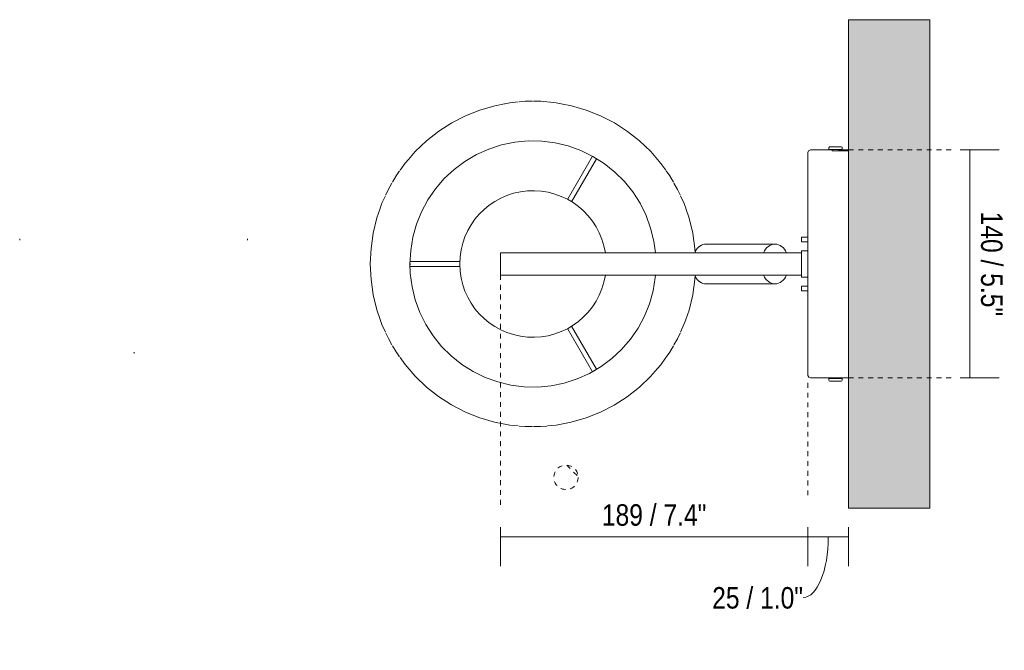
# Model space of a CAD drawing. Header units: millimetres. Extents: x -6760 to -4312, y -944 to 6729.
# Tile 25 of 25: x -6332 to -5727, y 6342 to 6729. Entities that reach past the tile are written whole.
import ezdxf

# ---------------------------------------------------------------- set-up
doc = ezdxf.new("R2010")
doc.units = ezdxf.units.MM
doc.linetypes.add('Dash', pattern=[6, 3, -3])
doc.layers.add('A-ANNO-DIMS', color=7, linetype='Dash', lineweight=9, true_color=0xd2d2d2)
for name, color, linetype, lineweight in [('A-ANNO-DIMS-6', 7, 'Continuous', 9), ('A-WALL', 7, 'Continuous', 9), ('E-LITE-EQPM', 7, 'Continuous', 20)]:
    doc.layers.add(name, color=color, linetype=linetype, lineweight=lineweight)
doc.styles.add('Arial Narrow', font='ARIALN.TTF', dxfattribs={"height": 13.2})
doc.dimstyles.new('FARO_-_2_2mm_Arial_Narrow_mm_Inch_Left', dxfattribs={"dimscale": 304.8, "dimtxt": 13.509289, "dimasz": 0, "dimexe": 0.059055, "dimexo": 0.0625, "dimgap": 0.009843, "dimtad": 1, "dimdec": 0, "dimzin": 0, "dimdsep": 46, "dimtxsty": 'Arial Narrow', "dimblk1": 'NONE', "dimblk2": 'NONE', "dimsah": 1, "dimcen": 0.09, "dimadec": 0, "dimazin": 0, "dimtfac": 1, "dimtdec": 4, "dimtix": 1, "dimtmove": 0, "dimatfit": 3, "dimfxl": 0.019685, "dimfxlon": 1, "dimtvp": 1, "dimtolj": 1, "dimtzin": 0, "dimarcsym": 2})
doc.dimstyles.new('FARO_-_2_2mm_Arial_Narrow_mm_Inch_Left_1', dxfattribs={"dimscale": 304.8, "dimtxt": 13.509289, "dimasz": 0, "dimexe": 0.059055, "dimexo": 0.0625, "dimgap": 0.009843, "dimtad": 1, "dimdec": 0, "dimzin": 0, "dimdsep": 46, "dimtxsty": 'Arial Narrow', "dimblk1": 'NONE', "dimblk2": 'NONE', "dimsah": 1, "dimcen": 0.09, "dimadec": 0, "dimazin": 0, "dimtfac": 1, "dimtdec": 4, "dimtix": 1, "dimtmove": 1, "dimatfit": 3, "dimfxl": 0.019685, "dimfxlon": 1, "dimtvp": 1, "dimtolj": 1, "dimtzin": 0, "dimarcsym": 2})
doc.dimstyles.new('FARO_-_2_2mm_Arial_Narrow_mm_Inch_Right', dxfattribs={"dimscale": 304.8, "dimtxt": 13.509289, "dimasz": 0, "dimexe": 0.059055, "dimexo": 0.0625, "dimgap": 0.009843, "dimtad": 1, "dimdec": 0, "dimzin": 0, "dimdsep": 46, "dimtxsty": 'Arial Narrow', "dimblk1": 'NONE', "dimblk2": 'NONE', "dimsah": 1, "dimcen": 0.09, "dimadec": 0, "dimazin": 0, "dimtfac": 1, "dimtdec": 4, "dimtix": 1, "dimtmove": 0, "dimatfit": 3, "dimfxl": 0.019685, "dimfxlon": 1, "dimtvp": 1, "dimtolj": 1, "dimtzin": 0, "dimarcsym": 2})

# ---------------------------------------------------------------- blocks, each defined once
blk = doc.blocks.new('29329_29330_29331 - 29330 BERNI Black wall lamp with LED reader-602394-Planta_PDF')
at = {"layer": 'E-LITE-EQPM'}
for p, q in [((-3281.07, 6650.8), (-3281.07, 6649.82)), ((-3272.85, 6649.82), (-3272.85, 6650.8)), ((-3426.47, 6645.7), (-3441.8, 6619.14)), ((-3279.21, 6649.5), (-3292.44, 6649.5)), ((-3281.07, 6649.82), (-3276.96, 6649.82)), ((-3279.06, 6648.91), (-3279.06, 6649.49)), ((-3268.96, 6648.91), (-3279.06, 6648.91)), ((-3279, 6649.82), (-3279, 6648.91)), ((-3276.96, 6649.82), (-3272.85, 6649.82)), ((-3274.92, 6648.91), (-3274.92, 6649.82)), ((-3274.86, 6649.49), (-3274.86, 6649.33)), ((-3274.86, 6649.33), (-3268.96, 6649.33)), ((-3274.86, 6648.91), (-3274.86, 6649.33)), ((-3268.96, 6649.5), (-3274.71, 6649.5)), ((-3268.98, 6646.18), (-3268.96, 6646.01)), ((-3439.21, 6617.64), (-3423.9, 6644.16)), ((-3297.94, 6595.9), (-3297.94, 6593.1)), ((-3297.94, 6595.9), (-3297.11, 6595.9)), ((-3297.11, 6595.9), (-3293.96, 6595.9)), ((-3314.22, 6591.7), (-3356.65, 6591.7)), ((-3297.11, 6593.1), (-3297.94, 6593.1)), ((-3293.96, 6593.1), (-3297.11, 6593.1)), ((-3293.96, 6587.52), (-3293.96, 6592.75)), ((-3390.09, 6586.3), (-3482.96, 6586.3)), ((-3482.96, 6572.7), (-3482.96, 6586.3)), ((-3343.04, 6586.3), (-3368.39, 6586.3)), ((-3297.97, 6586.3), (-3321.11, 6586.3)), ((-3293.96, 6587.52), (-3297.97, 6587.52)), ((-3297.97, 6587.52), (-3297.97, 6579.5)), ((-3507.87, 6581), (-3538.58, 6581)), ((-3538.54, 6578), (-3507.87, 6578)), ((-3297.97, 6579.5), (-3297.97, 6571.47)), ((-3482.96, 6572.7), (-3390.09, 6572.7)), ((-3368.39, 6572.7), (-3343.04, 6572.7)), ((-3321.11, 6572.7), (-3297.97, 6572.7)), ((-3356.65, 6567.29), (-3314.22, 6567.29)), ((-3297.97, 6571.47), (-3293.96, 6571.47)), ((-3297.94, 6565.9), (-3297.94, 6563.1)), ((-3297.94, 6565.9), (-3297.11, 6565.9)), ((-3297.11, 6565.9), (-3293.95, 6565.9)), ((-3297.11, 6563.1), (-3297.94, 6563.1)), ((-3293.96, 6563.1), (-3297.11, 6563.1)), ((-3441.8, 6539.85), (-3426.48, 6513.32)), ((-3423.88, 6514.81), (-3439.21, 6541.35)), ((-3292.44, 6509.5), (-3279.21, 6509.5)), ((-3281.07, 6509.17), (-3281.07, 6508.19)), ((-3281.07, 6509.17), (-3276.96, 6509.17)), ((-3279, 6509.47), (-3279, 6509.17)), ((-3276.96, 6509.17), (-3272.85, 6509.17)), ((-3274.92, 6509.17), (-3274.92, 6509.52)), ((-3274.71, 6509.5), (-3268.96, 6509.5)), ((-3272.85, 6508.19), (-3272.85, 6509.17))]:
    blk.add_line(p, q, dxfattribs=at)
at = {"layer": 'E-LITE-EQPM', "flags": 128}
for points in [[(-3480.36, 6677.86), (-3486.48, 6676.69), (-3495.6, 6674.01), (-3504.44, 6670.48), (-3512.9, 6666.13), (-3520.9, 6660.99), (-3528.38, 6655.12), (-3535.27, 6648.56), (-3539.45, 6643.75)], [(-3471.96, 6678.97), (-3477.13, 6678.48), (-3480.28, 6677.88)], [(-3463.27, 6679.38), (-3467.66, 6679.38), (-3471.45, 6679.02)], [(-3454.44, 6679.02), (-3458.15, 6679.38), (-3462.65, 6679.38)], [(-3445.61, 6677.87), (-3448.68, 6678.47), (-3453.96, 6678.97)], [(-3386.47, 6643.75), (-3390.57, 6648.48), (-3397.45, 6655.05), (-3404.93, 6660.93), (-3412.93, 6666.08), (-3421.39, 6670.44), (-3430.21, 6673.98), (-3439.34, 6676.66), (-3445.57, 6677.87)], [(-3538.58, 6579.5), (-3538.12, 6587.75), (-3536.77, 6595.91), (-3534.54, 6603.88), (-3531.45, 6611.55), (-3527.53, 6618.84), (-3522.85, 6625.66), (-3517.45, 6631.92), (-3511.4, 6637.56), (-3504.77, 6642.5), (-3497.64, 6646.69), (-3490.09, 6650.08), (-3482.22, 6652.62), (-3474.12, 6654.28), (-3465.88, 6655.05), (-3457.61, 6654.92), (-3449.41, 6653.89), (-3441.36, 6651.96), (-3433.58, 6649.17), (-3426.14, 6645.54), (-3419.15, 6641.13), (-3412.68, 6635.97), (-3406.81, 6630.14), (-3401.62, 6623.71), (-3397.15, 6616.74), (-3393.48, 6609.33), (-3390.64, 6601.56), (-3388.66, 6593.53), (-3387.7, 6586.3)], [(-3281.07, 6650.8), (-3280.77, 6651.35), (-3280.42, 6651.45)], [(-3276.96, 6651.45), (-3278.65, 6651.45), (-3279.91, 6651.45), (-3280.42, 6651.45), (-3280.42, 6651.45)], [(-3280.42, 6651.45), (-3279.98, 6651.45), (-3279.46, 6651.45)], [(-3273.5, 6651.45), (-3273.94, 6651.45), (-3275.16, 6651.45), (-3276.84, 6651.45), (-3276.96, 6651.45)], [(-3274.46, 6651.45), (-3274.01, 6651.45), (-3273.5, 6651.45), (-3273.5, 6651.45)], [(-3273.5, 6651.45), (-3272.95, 6651.15), (-3272.85, 6650.8)], [(-3293.96, 6647.98), (-3293.53, 6649.04), (-3292.48, 6649.5), (-3292.44, 6649.5)], [(-3293.96, 6596.25), (-3293.96, 6602.66), (-3293.96, 6609.9), (-3293.96, 6616.74), (-3293.96, 6623.09), (-3293.96, 6628.86), (-3293.96, 6633.98), (-3293.96, 6638.38), (-3293.96, 6642), (-3293.96, 6644.8), (-3293.96, 6646.74), (-3293.96, 6647.78), (-3293.96, 6647.98)], [(-3293.96, 6647.98), (-3293.96, 6647.53), (-3293.96, 6646.18), (-3293.96, 6643.94), (-3293.96, 6640.86), (-3293.96, 6636.97), (-3293.96, 6632.31), (-3293.96, 6626.96), (-3293.96, 6620.99), (-3293.96, 6614.46), (-3293.96, 6607.47), (-3293.96, 6600.12), (-3293.96, 6592.49), (-3293.96, 6584.68), (-3293.96, 6579.5)], [(-3539.48, 6643.72), (-3541.51, 6641.37), (-3544.62, 6637.01)], [(-3381.31, 6637.02), (-3384.34, 6641.29), (-3386.42, 6643.69)], [(-3544.89, 6636.64), (-3547.03, 6633.63), (-3549.3, 6629.71)], [(-3376.62, 6629.71), (-3378.83, 6633.54), (-3381.02, 6636.62)], [(-3549.61, 6629.18), (-3551.8, 6625.4), (-3553.4, 6621.9)], [(-3372.51, 6621.89), (-3374.07, 6625.3), (-3376.31, 6629.17)], [(-3553.62, 6621.42), (-3555.76, 6616.75), (-3556.81, 6613.71)], [(-3369.1, 6613.68), (-3370.12, 6616.65), (-3372.31, 6621.44)], [(-3556.85, 6613.6), (-3558.88, 6607.76), (-3561.13, 6598.52), (-3562.49, 6589.1), (-3562.96, 6579.6), (-3562.96, 6579.5)], [(-3363.29, 6586.3), (-3363.42, 6589), (-3364.77, 6598.41), (-3367.01, 6607.66), (-3369.07, 6613.6)], [(-3368.39, 6586.3), (-3369.37, 6586.3), (-3371.21, 6586.3), (-3373.83, 6586.3), (-3377.13, 6586.3), (-3380.95, 6586.3), (-3385.16, 6586.3), (-3389.56, 6586.3), (-3390.09, 6586.3)], [(-3343.04, 6586.3), (-3342.05, 6586.3), (-3340.21, 6586.3), (-3337.58, 6586.3), (-3334.29, 6586.3), (-3330.45, 6586.3), (-3326.23, 6586.3), (-3321.81, 6586.3), (-3321.11, 6586.3)], [(-3562.96, 6579.5), (-3562.5, 6569.99), (-3561.15, 6560.58), (-3558.91, 6551.33), (-3556.84, 6545.36)], [(-3387.72, 6572.7), (-3387.8, 6571.24), (-3389.15, 6563.08), (-3391.38, 6555.11), (-3394.47, 6547.44), (-3398.39, 6540.15), (-3403.07, 6533.34), (-3408.47, 6527.07), (-3414.52, 6521.43), (-3421.15, 6516.49), (-3428.28, 6512.3), (-3435.83, 6508.91), (-3443.7, 6506.37), (-3451.8, 6504.71), (-3460.04, 6503.94), (-3468.31, 6504.07), (-3476.51, 6505.11), (-3484.56, 6507.03), (-3492.34, 6509.82), (-3499.78, 6513.45), (-3506.77, 6517.87), (-3513.24, 6523.02), (-3519.11, 6528.85), (-3524.3, 6535.28), (-3528.77, 6542.25), (-3532.44, 6549.66), (-3535.28, 6557.43), (-3537.26, 6565.46), (-3538.35, 6573.66), (-3538.58, 6579.5)], [(-3293.96, 6579.5), (-3293.96, 6571.64), (-3293.96, 6563.88), (-3293.96, 6556.34), (-3293.96, 6549.09), (-3293.96, 6542.25), (-3293.96, 6535.9), (-3293.96, 6530.13), (-3293.96, 6525.01), (-3293.96, 6520.61), (-3293.96, 6516.99), (-3293.96, 6514.19), (-3293.96, 6512.26), (-3293.96, 6511.21), (-3293.96, 6511.01)], [(-3390.09, 6572.7), (-3385.67, 6572.7), (-3381.43, 6572.7), (-3377.55, 6572.7), (-3374.19, 6572.7), (-3371.48, 6572.7), (-3369.55, 6572.7), (-3368.46, 6572.7), (-3368.39, 6572.7)], [(-3369.07, 6545.39), (-3367.04, 6551.23), (-3364.79, 6560.47), (-3363.43, 6569.89), (-3363.29, 6572.7)], [(-3321.11, 6572.7), (-3325.55, 6572.7), (-3329.81, 6572.7), (-3333.72, 6572.7), (-3337.11, 6572.7), (-3339.85, 6572.7), (-3341.82, 6572.7), (-3342.95, 6572.7), (-3343.04, 6572.7)], [(-3293.96, 6566.25), (-3293.96, 6566.51), (-3293.96, 6571.47)], [(-3293.96, 6511.01), (-3293.96, 6511.46), (-3293.96, 6512.82), (-3293.96, 6515.05), (-3293.96, 6518.13), (-3293.96, 6522.02), (-3293.96, 6526.68), (-3293.96, 6532.03), (-3293.96, 6538.01), (-3293.96, 6544.53), (-3293.96, 6551.52), (-3293.96, 6558.88), (-3293.96, 6562.75)], [(-3556.84, 6545.35), (-3555.8, 6542.34), (-3553.61, 6537.55)], [(-3372.3, 6537.57), (-3370.16, 6542.24), (-3369.11, 6545.29)], [(-3553.41, 6537.11), (-3551.85, 6533.69), (-3549.61, 6529.82)], [(-3376.31, 6529.81), (-3374.12, 6533.6), (-3372.52, 6537.09)], [(-3549.3, 6529.28), (-3547.09, 6525.45), (-3544.9, 6522.38)], [(-3381.03, 6522.36), (-3378.89, 6525.36), (-3376.62, 6529.28)], [(-3544.61, 6521.97), (-3541.58, 6517.7), (-3535.35, 6510.51), (-3528.46, 6503.94), (-3520.99, 6498.06), (-3512.99, 6492.92), (-3504.53, 6488.55), (-3495.7, 6485.01), (-3486.58, 6482.33), (-3480.34, 6481.12)], [(-3386.44, 6515.28), (-3384.41, 6517.62), (-3381.3, 6521.98)], [(-3445.56, 6481.13), (-3439.44, 6482.3), (-3430.32, 6484.98), (-3421.48, 6488.51), (-3413.02, 6492.86), (-3405.02, 6498), (-3397.54, 6503.87), (-3390.65, 6510.43), (-3386.47, 6515.25)], [(-3292.44, 6509.5), (-3293.5, 6509.93), (-3293.96, 6510.97), (-3293.96, 6511.01)], [(-3280.42, 6507.54), (-3280.97, 6507.84), (-3281.07, 6508.19)], [(-3279.46, 6507.54), (-3279.91, 6507.54), (-3280.42, 6507.54), (-3280.42, 6507.54)], [(-3280.42, 6507.54), (-3279.98, 6507.54), (-3278.76, 6507.54), (-3277.08, 6507.54), (-3276.96, 6507.54)], [(-3276.96, 6507.54), (-3275.27, 6507.54), (-3274.01, 6507.54), (-3273.5, 6507.54), (-3273.5, 6507.54)], [(-3273.5, 6507.54), (-3273.94, 6507.54), (-3274.46, 6507.54)], [(-3272.85, 6508.19), (-3273.15, 6507.64), (-3273.5, 6507.54)], [(-3480.31, 6481.12), (-3477.24, 6480.53), (-3471.96, 6480.02)], [(-3453.96, 6480.02), (-3448.79, 6480.51), (-3445.64, 6481.11)], [(-3471.48, 6479.97), (-3467.77, 6479.62), (-3463.27, 6479.61)], [(-3462.65, 6479.61), (-3458.26, 6479.61), (-3454.47, 6479.97)]]:
    blk.add_lwpolyline(points, dxfattribs=at)
at = {"layer": 'E-LITE-EQPM'}
for start, end in [(8.70162, 180), (180, 351.29838)]:
    blk.add_arc((-3462.96, 6579.5), 45.01, start, end, dxfattribs=at)
for centre, major_axis, ratio, start_param, end_param in [((-3356.65, 6579.5), (0, 12.21), 0.707107, 0, 0.891861), ((-3314.22, 6579.5), (0, 12.21), 0.707107, 5.308007, 7.258364), ((-3539.63, 6579.5), (0, 1.5), 0.741726, 4.712389, 5.1138), ((-3539.63, 6579.5), (0, 1.5), 0.741726, 4.335135, 4.712389), ((-3356.65, 6579.5), (0, 12.21), 0.707107, 2.249731, 3.141593), ((-3314.22, 6579.5), (0, 12.21), 0.707107, 2.166414, 4.116771), ((-3424.62, 6513.1), (1.3, 0.75), 0.741726, 1.570796, 1.832596), ((-3424.62, 6513.1), (1.3, 0.75), 0.741726, 1.229065, 1.570796)]:
    blk.add_ellipse(centre, major_axis=major_axis, ratio=ratio, start_param=start_param, end_param=end_param, dxfattribs=at)
for points in [[(-3279.21, 6649.5), (-3279.22, 6649.5), (-3279.22, 6649.5), (-3279.21, 6649.5)], [(-3268.96, 6516.06), (-3268.96, 6515.92), (-3268.97, 6515.79), (-3269, 6515.66)]]:
    blk.add_open_spline(points, degree=3, dxfattribs=at)
for points, knots in [([(-3279.06, 6649.49), (-3279.12, 6649.49), (-3279.18, 6649.49), (-3279.21, 6649.5), (-3279.21, 6649.5)], [0, 0, 0, 0, 0.05555556, 0.08333333, 0.08333333, 0.08333333, 0.08333333]), ([(-3274.71, 6649.5), (-3274.7, 6649.5), (-3274.71, 6649.5), (-3274.79, 6649.49), (-3274.86, 6649.49)], [0.8888889, 0.8888889, 0.8888889, 0.8888889, 0.9305556, 1, 1, 1, 1]), ([(-3274.71, 6649.5), (-3274.71, 6649.5), (-3274.72, 6649.5), (-3274.79, 6649.49), (-3274.86, 6649.49)], [0.90607817, 0.90607817, 0.90607817, 0.90607817, 0.93055556, 1, 1, 1, 1]), ([(-3279.21, 6509.5), (-3279.2, 6509.5), (-3279.14, 6509.5), (-3278.96, 6509.5), (-3278.68, 6509.51), (-3278.33, 6509.52), (-3277.91, 6509.53), (-3277.5, 6509.53), (-3277.15, 6509.53), (-3276.83, 6509.53), (-3276.53, 6509.53), (-3276.25, 6509.53), (-3275.96, 6509.53), (-3275.6, 6509.52), (-3275.23, 6509.51), (-3274.95, 6509.5), (-3274.8, 6509.5), (-3274.73, 6509.5), (-3274.71, 6509.5), (-3274.71, 6509.5)], [0.1111111, 0.1111111, 0.1111111, 0.1111111, 0.1666667, 0.2222222, 0.2777778, 0.3333333, 0.3888889, 0.4444444, 0.4791667, 0.5138889, 0.5486111, 0.5833333, 0.6180556, 0.6527778, 0.7222222, 0.7916667, 0.8263889, 0.8611111, 0.8888889, 0.8888889, 0.8888889, 0.8888889])]:
    blk.add_open_spline(points, degree=3, knots=knots, dxfattribs=at)
blk = doc.blocks.new('DIMBLOCK4-Planta_PDF')
at = {"layer": 'A-ANNO-DIMS-6', "color": 251, "true_color": 0x5b5b5b, "transparency": 16777216}
for p, q in [((-5754.53, 6649.5), (-5730.53, 6649.5)), ((-5748.53, 6649.5), (-5754.53, 6649.5)), ((-5748.53, 6509.5), (-5748.53, 6649.5)), ((-5754.53, 6509.5), (-5730.53, 6509.5)), ((-5748.53, 6509.5), (-5754.53, 6509.5))]:
    blk.add_line(p, q, dxfattribs=at)
at = {"layer": 'A-ANNO-DIMS-6', "color": 0, "transparency": 16777216, "insert": (-5728.47, 6611.66), "char_height": 13.2, "width": 77.1959, "attachment_point": 1, "rotation": 270, "line_spacing_factor": 0.974696, "style": 'Arial Narrow'}
blk.add_mtext('140 / 5.5"', dxfattribs=at)
blk = doc.blocks.new('_None')
blk = doc.blocks.new('DIMBLOCK5-Planta_PDF')
at = {"layer": 'A-ANNO-DIMS-6', "color": 251, "true_color": 0x5b5b5b, "transparency": 16777216}
for p, q in [((-6037.04, 6417.91), (-6037.04, 6393.91)), ((-6037.04, 6411.91), (-6037.04, 6417.91)), ((-5848.04, 6417.91), (-5848.04, 6393.91)), ((-5848.04, 6411.91), (-5848.04, 6417.91)), ((-6037.04, 6411.91), (-5848.04, 6411.91))]:
    blk.add_line(p, q, dxfattribs=at)
at = {"layer": 'A-ANNO-DIMS-6', "color": 0, "transparency": 16777216, "insert": (-5974.7, 6431.97), "char_height": 13.2, "width": 77.1959, "attachment_point": 1, "line_spacing_factor": 0.974696, "style": 'Arial Narrow'}
blk.add_mtext('189 / 7.4"', dxfattribs=at)
blk = doc.blocks.new('DIMBLOCK6-Planta_PDF')
at = {"layer": 'A-ANNO-DIMS-6', "color": 251, "true_color": 0x5b5b5b, "transparency": 16777216}
for p, q in [((-5848.04, 6417.91), (-5848.04, 6393.91)), ((-5848.04, 6411.91), (-5848.04, 6417.91)), ((-5823.04, 6417.91), (-5823.04, 6393.91)), ((-5823.04, 6411.91), (-5823.04, 6417.91)), ((-5848.04, 6411.91), (-5823.04, 6411.91))]:
    blk.add_line(p, q, dxfattribs=at)
blk.add_ellipse((-5850.92, 6411.91), major_axis=(0, 37.16), ratio=0.413996, start_param=3.141593, end_param=4.712389, dxfattribs=at)
at = {"layer": 'A-ANNO-DIMS-6', "color": 0, "transparency": 16777216, "insert": (-5906.89, 6381.09), "char_height": 13.2, "width": 67.1605, "attachment_point": 1, "line_spacing_factor": 0.974696, "style": 'Arial Narrow'}
blk.add_mtext('25 / 1.0"', dxfattribs=at)

msp = doc.modelspace()

# ---------------------------------------------------------------- hatches: boundary and pattern name
at = {"layer": 'A-WALL', "true_color": 0xf7f7f7}
msp.add_hatch(color=7, dxfattribs=at).paths.add_polyline_path([(-5773.04, 6429.5), (-5773.04, 6729.5), (-5823.04, 6729.5), (-5823.04, 6429.5)])

# ---------------------------------------------------------------- linework, layer by layer
at = {"layer": 'A-ANNO-DIMS'}
for p, q in [((-5823.04, 6649.5), (-5758.04, 6649.5)), ((-6037.04, 6572.7), (-6037.04, 6429.5)), ((-5848.04, 6506.47), (-5848.04, 6436.47)), ((-5823.04, 6509.5), (-5758.04, 6509.5)), ((-5996.29, 6455.97), (-5989.25, 6448.93))]:
    msp.add_line(p, q, dxfattribs=at)
msp.add_circle((-5996.74, 6448.48), 7.5, dxfattribs=at)
at = {"layer": 'A-WALL', "color": 253, "true_color": 0xaaaaaa}
for p, q in [((-5823.04, 6729.5), (-5773.04, 6729.5)), ((-5823.04, 6429.5), (-5823.04, 6729.5)), ((-5773.04, 6729.5), (-5773.04, 6429.5)), ((-5823.04, 6429.5), (-5773.04, 6429.5))]:
    msp.add_line(p, q, dxfattribs=at)
at = {"layer": 'E-LITE-EQPM'}
for p, q in [((-6332.49, 6594.95), (-6332.49, 6594.15)), ((-6192.49, 6594.95), (-6192.49, 6594.11)), ((-6192.49, 6594.95), (-6192.49, 6594.11)), ((-6262.49, 6524.95), (-6261.69, 6524.95))]:
    msp.add_line(p, q, dxfattribs=at)

# ---------------------------------------------------------------- block references
msp.add_blockref('29329_29330_29331 - 29330 BERNI Black wall lamp with LED reader-602394-Planta_PDF', (-2554.08, 0), dxfattribs=at)

# ---------------------------------------------------------------- dimensions: what is measured, and where the dimension line sits
at = {"layer": 'A-ANNO-DIMS', "color": 251, "linetype": 'Continuous', "true_color": 0x5b5b5b}
dim = msp.add_linear_dim(base=(-5748.53, 6649.5), p1=(-5754.53, 6509.5), p2=(-5754.53, 6649.5), angle=90, dimstyle='FARO_-_2_2mm_Arial_Narrow_mm_Inch_Right', override={"dimtad": 4, "dimpost": '<>', "dimfxl": 139.999999}, dxfattribs=at)
dim.commit()
dim.dimension.update_dxf_attribs({"geometry": 'DIMBLOCK4-Planta_PDF', "text_midpoint": (-5736.98, 6579.5)})
dim = msp.add_linear_dim(base=(-5848.04, 6411.91), p1=(-6037.04, 6417.91), p2=(-5848.04, 6417.91), dimstyle='FARO_-_2_2mm_Arial_Narrow_mm_Inch_Left', override={"dimpost": '<>', "dimfxl": 189}, dxfattribs=at)
dim.commit()
dim.dimension.update_dxf_attribs({"geometry": 'DIMBLOCK5-Planta_PDF', "text_midpoint": (-5942.54, 6423.46)})
dim = msp.add_linear_dim(base=(-5823.04, 6411.91), p1=(-5848.04, 6417.91), p2=(-5823.04, 6417.91), dimstyle='FARO_-_2_2mm_Arial_Narrow_mm_Inch_Left_1', override={"dimpost": '<>', "dimfxl": 25}, dxfattribs=at)
dim.commit()
dim.dimension.update_dxf_attribs({"geometry": 'DIMBLOCK6-Planta_PDF', "text_midpoint": (-5873.31, 6372.29), "dimtype": 160})

doc.saveas('drawing.dxf')
